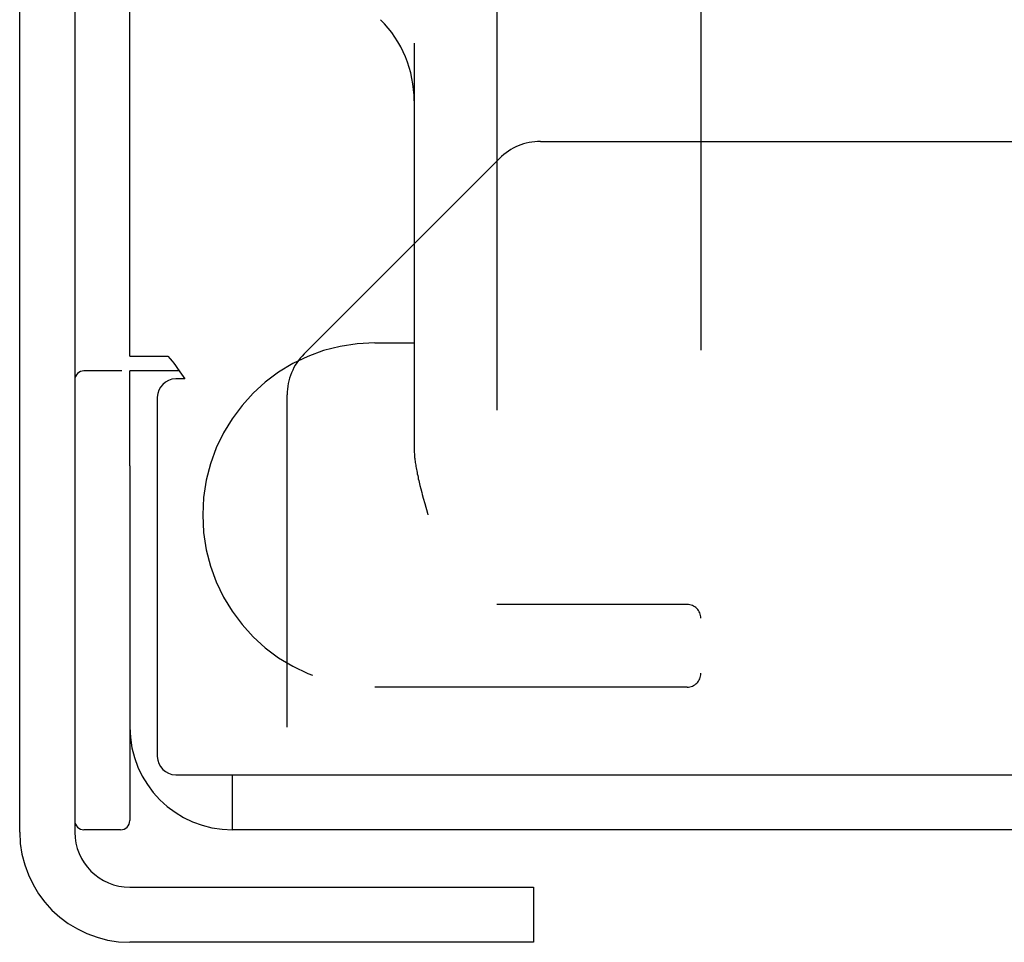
# Model space of a CAD drawing. Header units: inches. Extents: x 0 to 94.4, y 0 to 61.1.
# Tile 8 of 16: x 57.9 to 59, y 29.9 to 30.9. Entities that reach past the tile are written whole.
import ezdxf

# ---------------------------------------------------------------- set-up
doc = ezdxf.new("R2010")
doc.units = ezdxf.units.IN
doc.header["$LTSCALE"] = 5.194444
doc.header["$MEASUREMENT"] = 0
doc.linetypes.add('HIDDEN', pattern=[0.2, 0.1, -0.1])
doc.layers.get('0').update_dxf_attribs({"linetype": 'CONTINUOUS'})
doc.layers.add('02___PRT_ALL_AXES', color=7, linetype='CONTINUOUS')
doc.layers.add('DEFAULT_2', color=8, linetype='HIDDEN')

msp = doc.modelspace()

# ---------------------------------------------------------------- linework, layer by layer
at = {"color": 3, "linetype": 'Continuous'}
for p, q in [((57.9047, 30.0509), (57.9047, 38.9908)), ((58.0247, 30.5694), (58.0247, 38.4871)), ((58.0247, 30.5694), (58.0663, 30.5694)), ((58.0247, 30.4498), (58.0247, 30.5534)), ((58.0847, 30.5446), (58.0747, 30.5446)), ((58.0828, 30.5472), (58.0847, 30.5446)), ((58.0547, 30.5246), (58.0547, 30.1334)), ((58.0747, 30.1134), (65.9127, 30.1134)), ((65.9127, 30.0534), (58.1367, 30.0534)), ((58.4647, 29.9309), (58.0247, 29.9309))]:
    msp.add_line(p, q, dxfattribs=at)
at = {"color": 7, "linetype": 'Continuous'}
for p, q in [((57.9647, 38.9934), (57.9647, 30.0509)), ((58.0785, 30.5534), (58.0247, 30.5534)), ((58.0247, 30.4498), (58.0247, 30.0634)), ((58.1367, 30.0534), (58.1367, 30.1134)), ((58.0247, 29.9909), (58.4647, 29.9909)), ((58.4647, 29.9909), (58.4647, 29.9309))]:
    msp.add_line(p, q, dxfattribs=at)
at = {"color": 3, "linetype": 'Continuous'}
for points in [[(58.0663, 30.5694), (58.0688, 30.5666), (58.0709, 30.5641), (58.0728, 30.5617), (58.0745, 30.5593), (58.076, 30.557)], [(58.076, 30.557), (58.0792, 30.5523), (58.081, 30.5497), (58.0828, 30.5472)]]:
    msp.add_lwpolyline(points, dxfattribs=at)
at = {"color": 7, "linetype": 'Continuous'}
for centre, radius, start, end in [((57.9747, 30.5434), 0.01, 90, 180), ((58.0147, 30.5434), 0.01, 82.5, 90), ((57.9747, 30.0634), 0.01, 180, 270), ((58.0147, 30.0634), 0.01, 270, 360), ((58.0247, 30.0509), 0.06, 180, 270)]:
    msp.add_arc(centre, radius, start, end, dxfattribs=at)
at = {"color": 3, "linetype": 'Continuous'}
for centre, radius, start, end in [((58.0747, 30.5246), 0.02, 90, 180), ((58.1367, 30.1654), 0.112, 180, 270), ((58.0747, 30.1334), 0.02, 180, 270), ((58.0247, 30.0509), 0.12, 180, 270)]:
    msp.add_arc(centre, radius, start, end, dxfattribs=at)
at = {"layer": '02___PRT_ALL_AXES', "color": 7, "linetype": 'Continuous'}
for p, q in [((58.0147, 30.5534), (57.9747, 30.5534)), ((58.0147, 30.0534), (57.9747, 30.0534))]:
    msp.add_line(p, q, dxfattribs=at)
at = {"layer": 'DEFAULT_2', "color": 8, "linetype": 'HIDDEN'}
for p, q in [((58.6472, 32.1344), (58.6472, 30.2239)), ((58.4247, 31.0302), (58.4247, 30.2989)), ((58.3347, 30.9106), (58.3347, 30.4699)), ((58.4723, 30.8034), (65.8447, 30.8034)), ((58.4278, 30.7849), (58.2147, 30.5718)), ((58.2917, 30.5839), (58.3347, 30.5839)), ((58.1962, 30.1654), (58.1962, 30.5273)), ((58.3419, 30.4248), (58.3429, 30.4209)), ((58.3445, 30.4149), (58.3462, 30.4088)), ((58.3462, 30.4088), (58.3491, 30.3985)), ((58.3491, 30.3985), (58.3497, 30.3964)), ((58.6322, 30.2989), (58.4247, 30.2989)), ((58.6322, 30.2089), (58.2917, 30.2089))]:
    msp.add_line(p, q, dxfattribs=at)
for points in [[(58.3347, 30.4699), (58.3347, 30.4688), (58.3347, 30.4677), (58.3347, 30.4666), (58.3348, 30.4655), (58.3348, 30.4643), (58.3349, 30.4631), (58.335, 30.4618), (58.3351, 30.4605), (58.3352, 30.4592), (58.3354, 30.4579), (58.3355, 30.4565), (58.3357, 30.4551), (58.3359, 30.4537), (58.3361, 30.4522), (58.3364, 30.4507), (58.3366, 30.4492), (58.3369, 30.4476), (58.3372, 30.446), (58.3375, 30.4444), (58.3378, 30.4428), (58.3381, 30.4411), (58.3385, 30.4394), (58.3389, 30.4377), (58.3392, 30.4359), (58.3396, 30.4341), (58.3401, 30.4323), (58.3405, 30.4304), (58.341, 30.4286), (58.3419, 30.4248)], [(58.3429, 30.4209), (58.3434, 30.4189), (58.3445, 30.4149)]]:
    msp.add_lwpolyline(points, dxfattribs=at)
for centre, radius, start, end in [((58.2097, 30.8476), 0.125, 0, 45), ((58.4723, 30.7404), 0.063, 90, 135), ((58.2917, 30.3964), 0.1875, 90, 270), ((58.2592, 30.5273), 0.063, 135, 180), ((58.6322, 30.2839), 0.015, 0, 90), ((58.6322, 30.2239), 0.015, 270, 360)]:
    msp.add_arc(centre, radius, start, end, dxfattribs=at)

doc.saveas('drawing.dxf')
